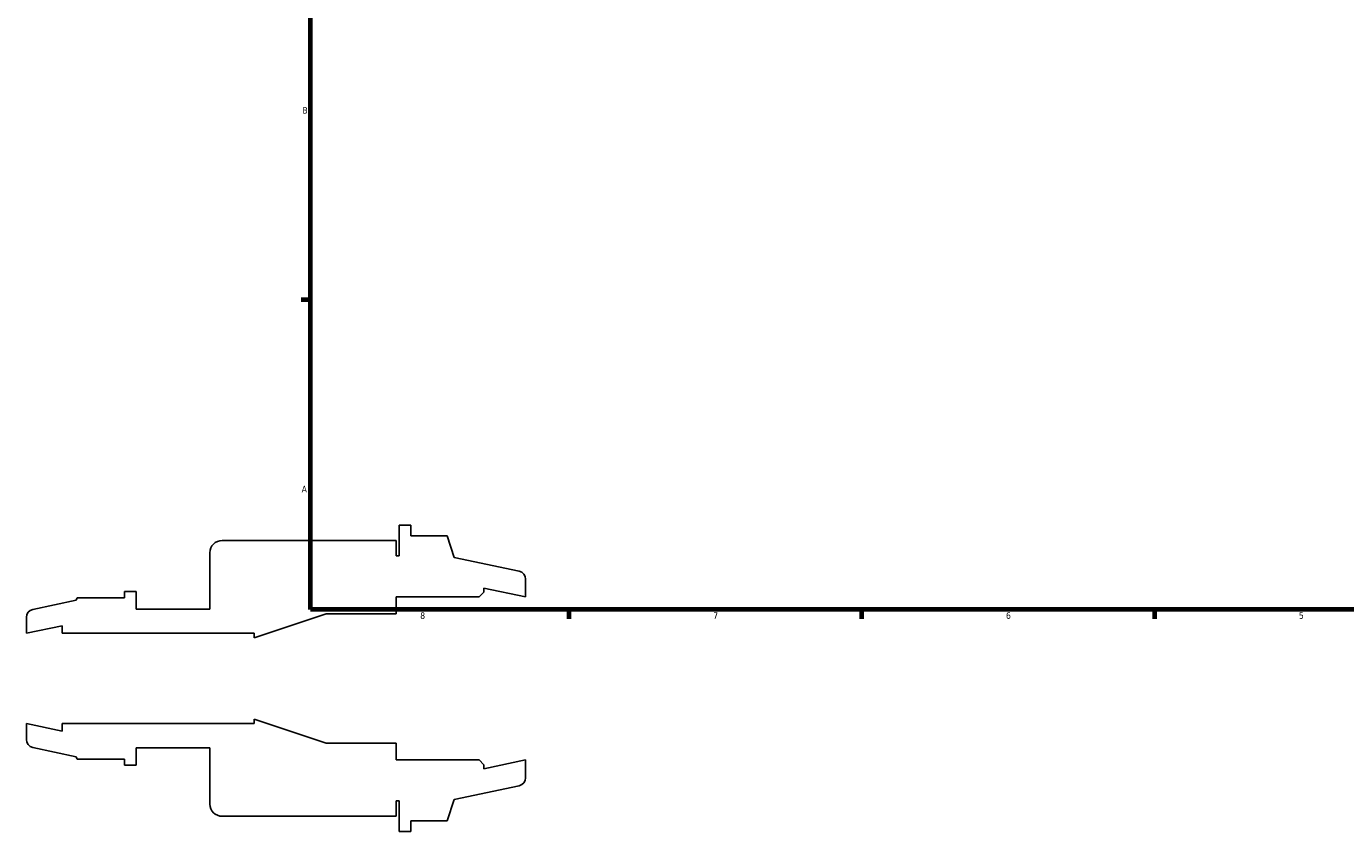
# Model space of a CAD drawing. Header units: inches. Extents: x -3.6 to 53.1, y -14.1 to 33.8.
# Tile 1 of 8: x -3.6 to 15.5, y -2.2 to 9.5. Entities that reach past the tile are written whole.
import ezdxf

# ---------------------------------------------------------------- set-up
doc = ezdxf.new("R2010")
doc.units = ezdxf.units.IN
doc.header["$MEASUREMENT"] = 0
doc.layers.add('Border (ANSI)', color=7, linetype='Continuous', lineweight=70)
doc.styles.add('Note Text (ANSI)', font='tahoma.ttf')

# ---------------------------------------------------------------- blocks, each defined once
blk = doc.blocks.new('Borders Default Border')
at = {"layer": 'Border (ANSI)'}
for p, q in [((0.5, 5.5), (0.366, 5.5)), ((4.25, 1), (4.25, 0.866)), ((8.5, 1), (8.5, 0.866)), ((12.75, 1), (12.75, 0.866))]:
    blk.add_line(p, q, dxfattribs=at)
at = {"layer": 'Border (ANSI)', "flags": 128}
blk.add_lwpolyline([(0.5, 1), (0.5, 21), (33.5, 21), (33.5, 1), (0.5, 1)], dxfattribs=at)
at = {"layer": 'Border (ANSI)', "color": 5, "true_color": 0x0000ff, "char_height": 0.0945, "attachment_point": 7, "style": 'Note Text (ANSI)'}
for s, insert in [('B', (0.384, 8.203)), ('A', (0.373, 2.703)), ('8', (2.094, 0.863)), ('7', (6.346, 0.866)), ('6', (10.595, 0.864)), ('5', (14.847, 0.864))]:
    blk.add_mtext(s, dxfattribs=dict(at, insert=insert))

msp = doc.modelspace()

# ---------------------------------------------------------------- linework, layer by layer
for p, q in [((1.958, 2.225), (1.79, 2.225)), ((1.79, 2.225), (1.79, 1.78)), ((1.958, 2.069), (1.958, 2.225)), ((1.746, 2.003), (-0.781, 2.003)), ((1.746, 1.78), (1.746, 2.003)), ((2.486, 2.069), (1.958, 2.069)), ((2.587, 1.758), (2.486, 2.069)), ((-0.959, 1.825), (-0.959, 1.008)), ((1.79, 1.78), (1.746, 1.78)), ((3.528, 1.558), (2.587, 1.758)), ((3.622, 1.183), (3.622, 1.442)), ((-2.886, 1.172), (-2.898, 1.137)), ((-2.196, 1.172), (-2.886, 1.172)), ((-2.028, 1.26), (-2.196, 1.26)), ((-2.196, 1.26), (-2.196, 1.172)), ((-2.028, 1.008), (-2.028, 1.26)), ((1.746, 0.94), (1.746, 1.183)), ((1.746, 1.183), (2.947, 1.183)), ((2.947, 1.183), (3.018, 1.254)), ((3.018, 1.254), (3.018, 1.311)), ((3.018, 1.311), (3.622, 1.183)), ((-2.898, 1.137), (-3.528, 1.003)), ((-0.959, 1.008), (-2.028, 1.008)), ((-3.622, 0.887), (-3.622, 0.656)), ((-0.315, 0.59), (0.731, 0.94)), ((0.731, 0.94), (1.746, 0.94)), ((-3.622, 0.656), (-3.105, 0.765)), ((-3.105, 0.765), (-3.105, 0.656)), ((-3.105, 0.656), (-0.315, 0.656)), ((-0.315, 0.656), (-0.315, 0.59)), ((-3.105, -0.765), (-3.622, -0.656)), ((-3.622, -0.656), (-3.622, -0.887)), ((-0.315, -0.656), (-3.105, -0.656)), ((-3.105, -0.656), (-3.105, -0.765)), ((0.731, -0.94), (-0.315, -0.59)), ((-0.315, -0.59), (-0.315, -0.656)), ((1.746, -0.94), (0.731, -0.94)), ((1.746, -1.183), (1.746, -0.94)), ((-3.528, -1.003), (-2.898, -1.137)), ((-2.898, -1.137), (-2.886, -1.172)), ((-2.028, -1.26), (-2.028, -1.008)), ((-2.028, -1.008), (-0.959, -1.008)), ((-0.959, -1.008), (-0.959, -1.824)), ((-2.886, -1.172), (-2.196, -1.172)), ((-2.196, -1.172), (-2.196, -1.26)), ((-2.196, -1.26), (-2.028, -1.26)), ((2.947, -1.183), (1.746, -1.183)), ((3.018, -1.254), (2.947, -1.183)), ((3.622, -1.183), (3.018, -1.311)), ((3.018, -1.311), (3.018, -1.254)), ((3.622, -1.442), (3.622, -1.183)), ((2.587, -1.758), (3.528, -1.558)), ((1.746, -2.002), (1.746, -1.78)), ((1.746, -1.78), (1.79, -1.78)), ((1.79, -1.78), (1.79, -2.225)), ((2.486, -2.069), (2.587, -1.758)), ((-0.781, -2.002), (1.746, -2.002)), ((1.958, -2.225), (1.958, -2.069)), ((1.958, -2.069), (2.486, -2.069)), ((1.79, -2.225), (1.958, -2.225))]:
    msp.add_line(p, q)
for centre, major_axis, end_param in [((-0.781, 1.825), (-0.178, 0), 6.283185), ((3.504, 1.442), (0, 0.118), 6.073746), ((-3.504, 0.887), (-0.116, -0.025), 6.073746), ((-3.504, -0.887), (0, -0.118), 6.073746), ((3.504, -1.442), (0.116, 0.025), 6.073746), ((-0.781, -1.824), (0, -0.178), 6.283185)]:
    msp.add_ellipse(centre, major_axis=major_axis, ratio=1, start_param=4.712389, end_param=end_param)

# ---------------------------------------------------------------- block references
msp.add_blockref('Borders Default Border', (0, 0))

doc.saveas('drawing.dxf')
